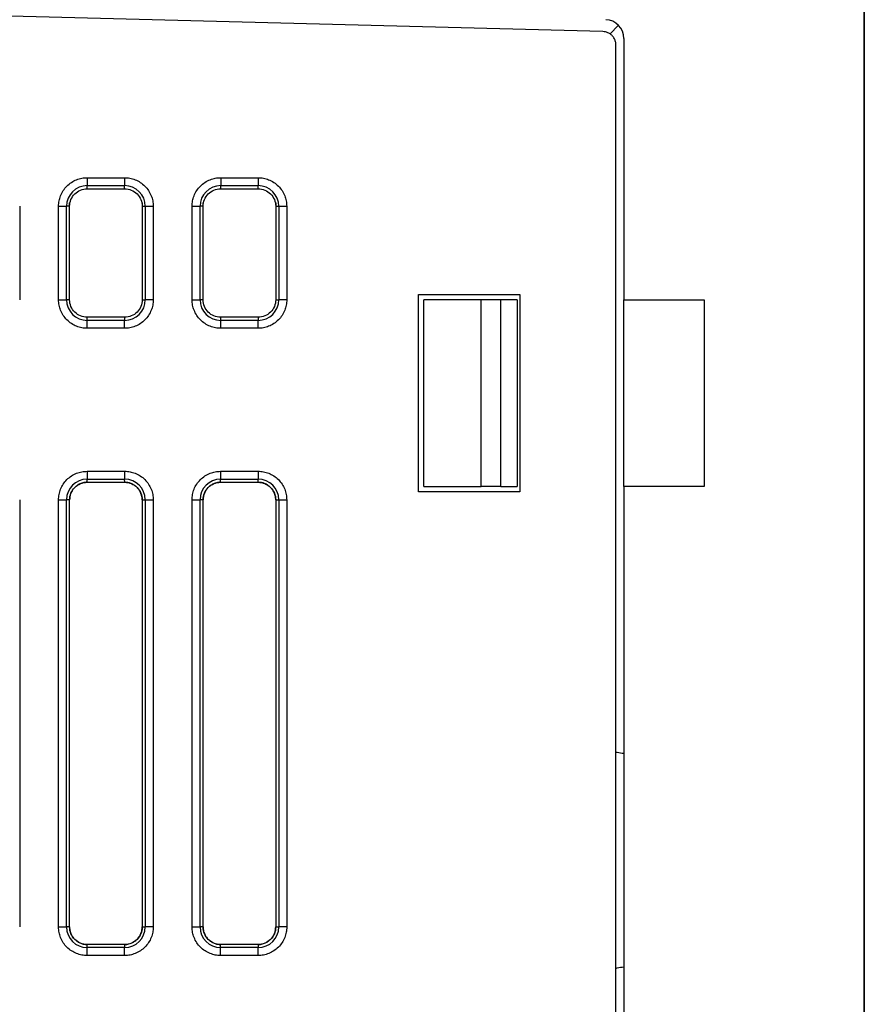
# Model space of a CAD drawing. Header units: inches. Extents: x 0 to 559, y 0 to 432.
# Tile 25 of 28: x 367 to 399, y 320 to 357. Entities that reach past the tile are written whole.
import ezdxf

# ---------------------------------------------------------------- set-up
doc = ezdxf.new("R2010")
doc.units = ezdxf.units.IN
doc.header["$LTSCALE"] = 10
doc.header["$MEASUREMENT"] = 0
doc.layers.add('DIMENSIONS', color=140, linetype='Continuous')
doc.dimstyles.get("Standard").update_dxf_attribs({"dimtxt": 5, "dimasz": 5, "dimexe": 2.5, "dimexo": 3.5, "dimgap": 1, "dimtad": 0, "dimtih": 1, "dimtoh": 1, "dimdec": 1, "dimzin": 0, "dimdsep": 46, "dimtxsty": 'Standard', "dimcen": 0, "dimadec": 0, "dimazin": 0, "dimtfac": 1, "dimtdec": 1, "dimtofl": 0, "dimtmove": 0, "dimatfit": 3, "dimfxl": 0, "dimtolj": 1, "dimtzin": 0, "dimarcsym": 0})

# ---------------------------------------------------------------- blocks, each defined once
blk = doc.blocks.new('*D18')
at = {"layer": 'DEFPOINTS', "color": 0}
for p in [(423.048, 401.719), (423.048, 369.115), (298.048, 314.562)]:
    blk.add_point(p, dxfattribs=at)
at = {"layer": 'DIMENSIONS', "color": 0, "lineweight": -2}
for p, q in [((298.048, 318.062), (298.048, 404.219)), ((423.048, 372.615), (423.048, 404.219)), ((303.048, 401.719), (348.714, 401.719)), ((418.048, 401.719), (372.381, 401.719))]:
    blk.add_line(p, q, dxfattribs=at)
at = {"layer": 'DIMENSIONS', "color": 0}
for points in [[(303.048, 402.552), (303.048, 400.886), (298.048, 401.719)], [(418.048, 402.552), (418.048, 400.886), (423.048, 401.719)]]:
    blk.add_solid(points, dxfattribs=at)
at = {"layer": 'DIMENSIONS', "color": 0, "char_height": 5, "attachment_point": 5}
for s, insert in [('\\A1;125.0', (360.548, 405.219)), ('\\A1;[4.92]', (360.548, 398.219))]:
    blk.add_mtext(s, dxfattribs=dict(at, insert=insert))

msp = doc.modelspace()

# ---------------------------------------------------------------- linework, layer by layer
for p, q in [((398.648, 357.215), (398.648, 242.315)), ((388.861, 356.16), (356.213, 357.015)), ((398.648, 252.009), (398.648, 356.965)), ((389.116, 356.071), (389.449, 356.396)), ((389.348, 251.845), (389.348, 355.66)), ((389.648, 355.907), (389.648, 346.115)), ((369.547, 350.688), (370.948, 350.688)), ((374.547, 350.688), (375.948, 350.688)), ((369.547, 350.275), (369.548, 350.39)), ((369.547, 350.275), (370.948, 350.275)), ((369.548, 350.39), (370.948, 350.39)), ((370.948, 350.275), (370.948, 350.39)), ((374.547, 350.275), (374.548, 350.39)), ((374.547, 350.275), (375.948, 350.275)), ((374.548, 350.39), (375.948, 350.39)), ((375.948, 350.275), (375.948, 350.39)), ((368.888, 346.115), (368.888, 349.744)), ((371.607, 349.744), (371.607, 346.115)), ((373.888, 346.115), (373.888, 349.744)), ((376.607, 349.744), (376.607, 346.115)), ((367.02, 349.615), (367.02, 346.115)), ((368.475, 346.115), (368.475, 349.615)), ((368.773, 346.115), (368.773, 349.615)), ((368.888, 349.615), (368.773, 349.615)), ((368.888, 346.115), (368.888, 349.615)), ((371.607, 349.615), (371.722, 349.615)), ((371.607, 349.615), (371.607, 346.115)), ((371.722, 349.615), (371.722, 346.115)), ((372.02, 349.615), (372.02, 346.115)), ((373.475, 346.115), (373.475, 349.615)), ((373.773, 346.115), (373.773, 349.615)), ((373.888, 349.615), (373.773, 349.615)), ((373.888, 346.115), (373.888, 349.615)), ((376.607, 349.615), (376.722, 349.615)), ((376.607, 349.615), (376.607, 346.115)), ((376.722, 349.615), (376.722, 346.115)), ((377.02, 349.615), (377.02, 346.115)), ((368.888, 346.115), (368.773, 346.115)), ((371.607, 346.115), (371.722, 346.115)), ((373.888, 346.115), (373.773, 346.115)), ((376.607, 346.115), (376.722, 346.115)), ((381.948, 346.315), (385.748, 346.315)), ((381.948, 338.915), (381.948, 346.315)), ((382.148, 339.115), (382.148, 346.115)), ((384.306, 346.115), (382.148, 346.115)), ((384.306, 339.115), (384.306, 346.115)), ((385.039, 346.115), (384.306, 346.115)), ((385.039, 339.115), (385.039, 346.115)), ((385.648, 346.115), (385.039, 346.115)), ((385.648, 346.115), (385.648, 339.115)), ((385.748, 346.315), (385.748, 338.915)), ((389.648, 346.115), (392.648, 346.115)), ((389.648, 339.115), (389.648, 346.115)), ((392.648, 346.115), (392.648, 339.115)), ((369.548, 345.341), (369.547, 345.456)), ((370.948, 345.456), (369.547, 345.456)), ((370.948, 345.456), (369.547, 345.456)), ((370.948, 345.341), (369.548, 345.341)), ((370.948, 345.456), (370.948, 345.341)), ((374.548, 345.341), (374.547, 345.456)), ((375.948, 345.456), (374.547, 345.456)), ((375.948, 345.456), (374.547, 345.456)), ((375.948, 345.341), (374.548, 345.341)), ((375.948, 345.456), (375.948, 345.341)), ((370.948, 345.043), (369.547, 345.043)), ((375.948, 345.043), (374.547, 345.043)), ((369.545, 339.688), (370.95, 339.688)), ((374.545, 339.688), (375.95, 339.688)), ((369.545, 339.39), (370.95, 339.39)), ((369.545, 339.275), (369.545, 339.39)), ((369.545, 339.275), (370.951, 339.275)), ((370.951, 339.275), (370.95, 339.39)), ((374.545, 339.39), (375.95, 339.39)), ((374.545, 339.275), (374.545, 339.39)), ((374.545, 339.275), (375.951, 339.275)), ((375.951, 339.275), (375.95, 339.39)), ((382.148, 339.115), (384.306, 339.115)), ((385.039, 339.115), (384.306, 339.115)), ((385.039, 339.115), (385.648, 339.115)), ((392.648, 339.115), (389.648, 339.115)), ((389.648, 339.115), (389.648, 273.615)), ((385.748, 338.915), (381.948, 338.915)), ((367.02, 338.618), (367.02, 322.612)), ((368.475, 322.612), (368.475, 338.618)), ((368.773, 322.613), (368.773, 338.618)), ((368.888, 338.618), (368.773, 338.618)), ((368.888, 322.613), (368.888, 338.618)), ((368.888, 322.615), (368.888, 338.615)), ((371.607, 338.618), (371.722, 338.618)), ((371.607, 338.618), (371.607, 322.613)), ((371.607, 338.615), (371.607, 322.615)), ((371.722, 338.618), (371.722, 322.613)), ((372.02, 338.618), (372.02, 322.612)), ((373.475, 322.612), (373.475, 338.618)), ((373.773, 322.613), (373.773, 338.618)), ((373.888, 338.618), (373.773, 338.618)), ((373.888, 322.613), (373.888, 338.618)), ((373.888, 322.615), (373.888, 338.615)), ((376.607, 338.618), (376.722, 338.618)), ((376.607, 338.618), (376.607, 322.613)), ((376.607, 338.615), (376.607, 322.615)), ((376.722, 338.618), (376.722, 322.613)), ((377.02, 338.618), (377.02, 322.612)), ((368.888, 322.613), (368.773, 322.613)), ((371.607, 322.613), (371.722, 322.613)), ((373.888, 322.613), (373.773, 322.613)), ((376.607, 322.613), (376.722, 322.613)), ((369.545, 321.841), (369.545, 321.956)), ((370.95, 321.956), (369.545, 321.956)), ((370.95, 321.841), (369.545, 321.841)), ((370.948, 321.956), (369.547, 321.956)), ((370.95, 321.956), (370.95, 321.841)), ((374.545, 321.841), (374.545, 321.956)), ((375.95, 321.956), (374.545, 321.956)), ((375.95, 321.841), (374.545, 321.841)), ((375.948, 321.956), (374.547, 321.956)), ((375.95, 321.956), (375.95, 321.841)), ((370.95, 321.543), (369.545, 321.543)), ((375.95, 321.543), (374.545, 321.543))]:
    msp.add_line(p, q)
for centre, radius, start, end in [((388.948, 355.907), 0.7, 0, 88.5), ((369.548, 349.615), 0.775, 90, 179.9974), ((370.948, 349.615), 0.775, 360, 90), ((374.548, 349.615), 0.775, 90, 179.9974), ((375.948, 349.615), 0.775, 360, 90), ((369.548, 346.115), 0.775, 180.0026, 269.9974), ((370.948, 346.115), 0.775, 270, 359.9974), ((374.548, 346.115), 0.775, 180.0026, 269.9974), ((375.948, 346.115), 0.775, 270, 359.9974), ((369.545, 338.618), 0.772, 90, 179.9974), ((370.95, 338.618), 0.772, 360, 90), ((374.545, 338.618), 0.772, 90, 179.9974), ((375.95, 338.618), 0.772, 360, 90), ((369.545, 322.613), 0.772, 180.0026, 269.9974), ((370.95, 322.613), 0.772, 270, 359.9974), ((374.545, 322.613), 0.772, 180.0026, 269.9974), ((375.95, 322.613), 0.772, 270, 359.9974)]:
    msp.add_arc(centre, radius, start, end)
for points, knots in [([(389.348, 355.66), (389.347, 355.681), (389.345, 355.722), (389.333, 355.783), (389.311, 355.854), (389.271, 355.932), (389.209, 356.011), (389.131, 356.076), (389.045, 356.122), (388.954, 356.153), (388.892, 356.157), (388.861, 356.16)], [0, 0, 0, 0, 0.079706, 0.159459, 0.240474, 0.368776, 0.500067, 0.62837, 0.759663, 0.879108, 1, 1, 1, 1]), ([(368.475, 349.615), (368.476, 349.649), (368.478, 349.716), (368.493, 349.816), (368.516, 349.914), (368.561, 350.047), (368.644, 350.208), (368.783, 350.378), (368.954, 350.518), (369.144, 350.616), (369.345, 350.677), (369.479, 350.684), (369.547, 350.688)], [0, 0, 0, 0, 0.060046, 0.119752, 0.179653, 0.240279, 0.369345, 0.500167, 0.62915, 0.760055, 0.87954, 1, 1, 1, 1]), ([(369.547, 350.688), (369.547, 350.615), (369.547, 350.543), (369.547, 350.435), (369.547, 350.399), (369.548, 350.39)], [0, 0, 0, 0, 0.5, 0.5, 1, 1, 1, 1]), ([(370.948, 350.688), (370.981, 350.687), (371.049, 350.685), (371.148, 350.67), (371.247, 350.647), (371.379, 350.601), (371.54, 350.518), (371.71, 350.379), (371.85, 350.209), (371.948, 350.019), (372.009, 349.818), (372.016, 349.683), (372.02, 349.615)], [0, 0, 0, 0, 0.06004, 0.11974, 0.179635, 0.240255, 0.369306, 0.500115, 0.629084, 0.759975, 0.879471, 1, 1, 1, 1]), ([(370.948, 350.688), (370.948, 350.615), (370.948, 350.543), (370.948, 350.435), (370.948, 350.399), (370.948, 350.39)], [0, 0, 0, 0, 0.5, 0.5, 1, 1, 1, 1]), ([(373.475, 349.615), (373.476, 349.649), (373.478, 349.716), (373.493, 349.816), (373.516, 349.914), (373.561, 350.047), (373.644, 350.208), (373.783, 350.378), (373.954, 350.518), (374.144, 350.616), (374.345, 350.677), (374.479, 350.684), (374.547, 350.688)], [0, 0, 0, 0, 0.060046, 0.119752, 0.179653, 0.240279, 0.369345, 0.500167, 0.62915, 0.760055, 0.87954, 1, 1, 1, 1]), ([(374.547, 350.688), (374.547, 350.615), (374.547, 350.543), (374.547, 350.435), (374.547, 350.399), (374.548, 350.39)], [0, 0, 0, 0, 0.5, 0.5, 1, 1, 1, 1]), ([(375.948, 350.688), (375.981, 350.687), (376.049, 350.685), (376.148, 350.67), (376.247, 350.647), (376.379, 350.601), (376.54, 350.518), (376.71, 350.379), (376.85, 350.209), (376.948, 350.019), (377.009, 349.818), (377.016, 349.683), (377.02, 349.615)], [0, 0, 0, 0, 0.06004, 0.11974, 0.179635, 0.240255, 0.369306, 0.500115, 0.629084, 0.759975, 0.879471, 1, 1, 1, 1]), ([(375.948, 350.688), (375.948, 350.615), (375.948, 350.543), (375.948, 350.435), (375.948, 350.399), (375.948, 350.39)], [0, 0, 0, 0, 0.5, 0.5, 1, 1, 1, 1]), ([(368.888, 349.615), (368.888, 349.788), (368.959, 349.96), (369.203, 350.204), (369.375, 350.275), (369.547, 350.275)], [0, 0, 0, 0, 0.5, 0.5, 1, 1, 1, 1]), ([(370.948, 350.275), (371.121, 350.275), (371.292, 350.204), (371.536, 349.96), (371.607, 349.788), (371.607, 349.615)], [0, 0, 0, 0, 0.5, 0.5, 1, 1, 1, 1]), ([(373.888, 349.615), (373.888, 349.788), (373.959, 349.96), (374.203, 350.204), (374.375, 350.275), (374.547, 350.275)], [0, 0, 0, 0, 0.5, 0.5, 1, 1, 1, 1]), ([(375.948, 350.275), (376.121, 350.275), (376.292, 350.204), (376.536, 349.96), (376.607, 349.788), (376.607, 349.615)], [0, 0, 0, 0, 0.5, 0.5, 1, 1, 1, 1]), ([(368.475, 349.615), (368.548, 349.615), (368.62, 349.615), (368.728, 349.615), (368.764, 349.615), (368.773, 349.615)], [0, 0, 0, 0, 0.5, 0.5, 1, 1, 1, 1]), ([(371.722, 349.615), (371.731, 349.615), (371.767, 349.615), (371.875, 349.615), (371.948, 349.615), (372.02, 349.615)], [0, 0, 0, 0, 0.5, 0.5, 1, 1, 1, 1]), ([(373.475, 349.615), (373.548, 349.615), (373.62, 349.615), (373.728, 349.615), (373.764, 349.615), (373.773, 349.615)], [0, 0, 0, 0, 0.5, 0.5, 1, 1, 1, 1]), ([(376.722, 349.615), (376.731, 349.615), (376.767, 349.615), (376.875, 349.615), (376.948, 349.615), (377.02, 349.615)], [0, 0, 0, 0, 0.5, 0.5, 1, 1, 1, 1]), ([(369.547, 345.043), (369.514, 345.044), (369.447, 345.046), (369.347, 345.06), (369.248, 345.084), (369.116, 345.129), (368.955, 345.212), (368.785, 345.351), (368.645, 345.522), (368.547, 345.712), (368.486, 345.912), (368.479, 346.047), (368.475, 346.115)], [0, 0, 0, 0, 0.060046, 0.1197521, 0.1796534, 0.2402795, 0.3693449, 0.5001672, 0.6291505, 0.7600546, 0.8795401, 1, 1, 1, 1]), ([(368.475, 346.115), (368.548, 346.115), (368.62, 346.115), (368.728, 346.115), (368.764, 346.115), (368.773, 346.115)], [0, 0, 0, 0, 0.5, 0.5, 1, 1, 1, 1]), ([(369.547, 345.456), (369.375, 345.456), (369.203, 345.527), (368.959, 345.771), (368.888, 345.942), (368.888, 346.115)], [0, 0, 0, 0, 0.5, 0.5, 1, 1, 1, 1]), ([(372.02, 346.115), (372.019, 346.081), (372.017, 346.014), (372.003, 345.914), (371.979, 345.816), (371.934, 345.683), (371.851, 345.522), (371.712, 345.353), (371.541, 345.213), (371.351, 345.115), (371.15, 345.053), (371.015, 345.046), (370.948, 345.043)], [0, 0, 0, 0, 0.0600399, 0.11974, 0.1796351, 0.2402552, 0.3693065, 0.5001154, 0.629084, 0.7599753, 0.879471, 1, 1, 1, 1]), ([(371.607, 346.115), (371.607, 345.942), (371.536, 345.771), (371.292, 345.527), (371.12, 345.456), (370.948, 345.456)], [0, 0, 0, 0, 0.5, 0.5, 1, 1, 1, 1]), ([(372.02, 346.115), (371.948, 346.115), (371.875, 346.115), (371.767, 346.115), (371.731, 346.115), (371.722, 346.115)], [0, 0, 0, 0, 0.5, 0.5, 1, 1, 1, 1]), ([(374.547, 345.043), (374.514, 345.044), (374.447, 345.046), (374.347, 345.06), (374.248, 345.084), (374.116, 345.129), (373.955, 345.212), (373.785, 345.351), (373.645, 345.522), (373.547, 345.712), (373.486, 345.912), (373.479, 346.047), (373.475, 346.115)], [0, 0, 0, 0, 0.060046, 0.119752, 0.179653, 0.240279, 0.369345, 0.500167, 0.62915, 0.760055, 0.87954, 1, 1, 1, 1]), ([(373.475, 346.115), (373.548, 346.115), (373.62, 346.115), (373.728, 346.115), (373.764, 346.115), (373.773, 346.115)], [0, 0, 0, 0, 0.5, 0.5, 1, 1, 1, 1]), ([(374.547, 345.456), (374.375, 345.456), (374.203, 345.527), (373.959, 345.771), (373.888, 345.942), (373.888, 346.115)], [0, 0, 0, 0, 0.5, 0.5, 1, 1, 1, 1]), ([(377.02, 346.115), (377.019, 346.081), (377.017, 346.014), (377.003, 345.914), (376.979, 345.816), (376.934, 345.683), (376.851, 345.522), (376.712, 345.353), (376.541, 345.213), (376.351, 345.115), (376.15, 345.053), (376.015, 345.046), (375.948, 345.043)], [0, 0, 0, 0, 0.06004, 0.11974, 0.179635, 0.240255, 0.369306, 0.500115, 0.629084, 0.759975, 0.879471, 1, 1, 1, 1]), ([(376.607, 346.115), (376.607, 345.942), (376.536, 345.771), (376.292, 345.527), (376.12, 345.456), (375.948, 345.456)], [0, 0, 0, 0, 0.5, 0.5, 1, 1, 1, 1]), ([(377.02, 346.115), (376.948, 346.115), (376.875, 346.115), (376.767, 346.115), (376.731, 346.115), (376.722, 346.115)], [0, 0, 0, 0, 0.5, 0.5, 1, 1, 1, 1]), ([(369.547, 345.043), (369.547, 345.115), (369.547, 345.187), (369.547, 345.296), (369.548, 345.332), (369.548, 345.341)], [0, 0, 0, 0, 0.5, 0.5, 1, 1, 1, 1]), ([(370.948, 345.043), (370.948, 345.115), (370.948, 345.187), (370.948, 345.296), (370.948, 345.332), (370.948, 345.341)], [0, 0, 0, 0, 0.5, 0.5, 1, 1, 1, 1]), ([(374.547, 345.043), (374.547, 345.115), (374.547, 345.187), (374.547, 345.296), (374.548, 345.332), (374.548, 345.341)], [0, 0, 0, 0, 0.5, 0.5, 1, 1, 1, 1]), ([(375.948, 345.043), (375.948, 345.115), (375.948, 345.187), (375.948, 345.296), (375.948, 345.332), (375.948, 345.341)], [0, 0, 0, 0, 0.5, 0.5, 1, 1, 1, 1]), ([(368.475, 338.618), (368.476, 338.652), (368.478, 338.719), (368.493, 338.818), (368.516, 338.916), (368.561, 339.049), (368.644, 339.209), (368.783, 339.379), (368.953, 339.518), (369.143, 339.616), (369.343, 339.677), (369.477, 339.684), (369.545, 339.688)], [0, 0, 0, 0, 0.060045, 0.119751, 0.179653, 0.24028, 0.369343, 0.500167, 0.629148, 0.760055, 0.879539, 1, 1, 1, 1]), ([(369.545, 339.688), (369.545, 339.615), (369.545, 339.543), (369.545, 339.435), (369.545, 339.399), (369.545, 339.39)], [0, 0, 0, 0, 0.5, 0.5, 1, 1, 1, 1]), ([(370.95, 339.688), (370.984, 339.687), (371.051, 339.685), (371.151, 339.67), (371.249, 339.647), (371.381, 339.602), (371.541, 339.519), (371.711, 339.38), (371.851, 339.21), (371.948, 339.02), (372.009, 338.82), (372.016, 338.686), (372.02, 338.618)], [0, 0, 0, 0, 0.060039, 0.119739, 0.179634, 0.240255, 0.369304, 0.500115, 0.629082, 0.759975, 0.87947, 1, 1, 1, 1]), ([(370.95, 339.688), (370.95, 339.615), (370.95, 339.543), (370.95, 339.435), (370.95, 339.399), (370.95, 339.39)], [0, 0, 0, 0, 0.5, 0.5, 1, 1, 1, 1]), ([(373.475, 338.618), (373.476, 338.652), (373.478, 338.719), (373.493, 338.818), (373.516, 338.916), (373.561, 339.049), (373.644, 339.209), (373.783, 339.379), (373.953, 339.518), (374.143, 339.616), (374.343, 339.677), (374.477, 339.684), (374.545, 339.688)], [0, 0, 0, 0, 0.060045, 0.119751, 0.179653, 0.24028, 0.369343, 0.500167, 0.629148, 0.760055, 0.879539, 1, 1, 1, 1]), ([(374.545, 339.688), (374.545, 339.615), (374.545, 339.543), (374.545, 339.435), (374.545, 339.399), (374.545, 339.39)], [0, 0, 0, 0, 0.5, 0.5, 1, 1, 1, 1]), ([(375.95, 339.688), (375.984, 339.687), (376.051, 339.685), (376.151, 339.67), (376.249, 339.647), (376.381, 339.602), (376.541, 339.519), (376.711, 339.38), (376.851, 339.21), (376.948, 339.02), (377.009, 338.82), (377.016, 338.686), (377.02, 338.618)], [0, 0, 0, 0, 0.060039, 0.119739, 0.179634, 0.240255, 0.369304, 0.500115, 0.629082, 0.759975, 0.87947, 1, 1, 1, 1]), ([(375.95, 339.688), (375.95, 339.615), (375.95, 339.543), (375.95, 339.435), (375.95, 339.399), (375.95, 339.39)], [0, 0, 0, 0, 0.5, 0.5, 1, 1, 1, 1]), ([(368.888, 338.618), (368.888, 338.79), (368.959, 338.961), (369.202, 339.204), (369.373, 339.275), (369.545, 339.275)], [0, 0, 0, 0, 0.5, 0.5, 1, 1, 1, 1]), ([(369.547, 339.275), (369.52, 339.274), (369.465, 339.272), (369.383, 339.256), (369.288, 339.225), (369.183, 339.171), (369.078, 339.085), (368.992, 338.98), (368.932, 338.863), (368.895, 338.74), (368.89, 338.657), (368.888, 338.615)], [0, 0, 0, 0, 0.080153, 0.159781, 0.240158, 0.369867, 0.500094, 0.629803, 0.76003, 0.879889, 1, 1, 1, 1]), ([(371.607, 338.615), (371.606, 338.643), (371.604, 338.698), (371.588, 338.78), (371.557, 338.875), (371.503, 338.98), (371.417, 339.085), (371.312, 339.171), (371.195, 339.231), (371.072, 339.268), (370.989, 339.273), (370.948, 339.275)], [0, 0, 0, 0, 0.080153, 0.15978, 0.240158, 0.369867, 0.500094, 0.629803, 0.760031, 0.879889, 1, 1, 1, 1]), ([(370.951, 339.275), (371.122, 339.275), (371.293, 339.204), (371.536, 338.961), (371.607, 338.79), (371.607, 338.618)], [0, 0, 0, 0, 0.5, 0.5, 1, 1, 1, 1]), ([(373.888, 338.618), (373.888, 338.79), (373.959, 338.961), (374.202, 339.204), (374.373, 339.275), (374.545, 339.275)], [0, 0, 0, 0, 0.5, 0.5, 1, 1, 1, 1]), ([(374.547, 339.275), (374.52, 339.274), (374.465, 339.272), (374.383, 339.256), (374.288, 339.225), (374.183, 339.171), (374.078, 339.085), (373.992, 338.98), (373.932, 338.863), (373.895, 338.74), (373.89, 338.657), (373.888, 338.615)], [0, 0, 0, 0, 0.080153, 0.159781, 0.240158, 0.369867, 0.500094, 0.629803, 0.76003, 0.879889, 1, 1, 1, 1]), ([(376.607, 338.615), (376.606, 338.643), (376.604, 338.698), (376.588, 338.78), (376.557, 338.875), (376.503, 338.98), (376.417, 339.085), (376.312, 339.171), (376.195, 339.231), (376.072, 339.268), (375.989, 339.273), (375.948, 339.275)], [0, 0, 0, 0, 0.080153, 0.15978, 0.240158, 0.369867, 0.500094, 0.629803, 0.760031, 0.879889, 1, 1, 1, 1]), ([(375.951, 339.275), (376.122, 339.275), (376.293, 339.204), (376.536, 338.961), (376.607, 338.79), (376.607, 338.618)], [0, 0, 0, 0, 0.5, 0.5, 1, 1, 1, 1]), ([(368.475, 338.618), (368.548, 338.618), (368.62, 338.618), (368.728, 338.618), (368.764, 338.618), (368.773, 338.618)], [0, 0, 0, 0, 0.5, 0.5, 1, 1, 1, 1]), ([(371.722, 338.618), (371.731, 338.618), (371.767, 338.618), (371.875, 338.618), (371.948, 338.618), (372.02, 338.618)], [0, 0, 0, 0, 0.5, 0.5, 1, 1, 1, 1]), ([(373.475, 338.618), (373.548, 338.618), (373.62, 338.618), (373.728, 338.618), (373.764, 338.618), (373.773, 338.618)], [0, 0, 0, 0, 0.5, 0.5, 1, 1, 1, 1]), ([(376.722, 338.618), (376.731, 338.618), (376.767, 338.618), (376.875, 338.618), (376.948, 338.618), (377.02, 338.618)], [0, 0, 0, 0, 0.5, 0.5, 1, 1, 1, 1]), ([(389.648, 329.115), (389.561, 329.119), (389.458, 329.123), (389.363, 329.159), (389.348, 329.164)], [0, 0, 0, 0, 0.8424576, 1, 1, 1, 1]), ([(368.475, 322.612), (368.548, 322.612), (368.62, 322.612), (368.728, 322.612), (368.764, 322.613), (368.773, 322.613)], [0, 0, 0, 0, 0.5, 0.5, 1, 1, 1, 1]), ([(369.545, 321.543), (369.511, 321.544), (369.444, 321.546), (369.345, 321.56), (369.246, 321.584), (369.114, 321.629), (368.954, 321.712), (368.784, 321.85), (368.644, 322.02), (368.547, 322.21), (368.486, 322.41), (368.479, 322.545), (368.475, 322.612)], [0, 0, 0, 0, 0.060045, 0.119751, 0.179653, 0.24028, 0.369343, 0.500167, 0.629148, 0.760055, 0.879539, 1, 1, 1, 1]), ([(368.888, 322.615), (368.889, 322.587), (368.891, 322.532), (368.907, 322.451), (368.938, 322.356), (368.992, 322.25), (369.078, 322.146), (369.183, 322.06), (369.3, 322), (369.423, 321.962), (369.506, 321.958), (369.547, 321.956)], [0, 0, 0, 0, 0.080154, 0.159782, 0.240161, 0.369868, 0.500094, 0.629802, 0.760028, 0.879888, 1, 1, 1, 1]), ([(369.545, 321.956), (369.373, 321.956), (369.202, 322.026), (368.959, 322.27), (368.888, 322.441), (368.888, 322.613)], [0, 0, 0, 0, 0.5, 0.5, 1, 1, 1, 1]), ([(370.948, 321.956), (370.976, 321.957), (371.031, 321.959), (371.112, 321.975), (371.207, 322.006), (371.312, 322.06), (371.417, 322.146), (371.503, 322.25), (371.563, 322.368), (371.601, 322.491), (371.605, 322.574), (371.607, 322.615)], [0, 0, 0, 0, 0.080155, 0.159784, 0.240163, 0.369869, 0.500094, 0.629801, 0.760025, 0.879886, 1, 1, 1, 1]), ([(371.607, 322.613), (371.607, 322.441), (371.536, 322.27), (371.293, 322.026), (371.122, 321.956), (370.95, 321.956)], [0, 0, 0, 0, 0.5, 0.5, 1, 1, 1, 1]), ([(372.02, 322.612), (372.019, 322.579), (372.017, 322.512), (372.003, 322.412), (371.979, 322.314), (371.934, 322.182), (371.851, 322.021), (371.712, 321.852), (371.542, 321.712), (371.352, 321.615), (371.152, 321.553), (371.018, 321.546), (370.95, 321.543)], [0, 0, 0, 0, 0.060039, 0.119739, 0.179634, 0.240255, 0.369304, 0.500115, 0.629082, 0.759975, 0.87947, 1, 1, 1, 1]), ([(372.02, 322.612), (371.948, 322.613), (371.875, 322.613), (371.767, 322.613), (371.731, 322.613), (371.722, 322.613)], [0, 0, 0, 0, 0.5, 0.5, 1, 1, 1, 1]), ([(373.475, 322.612), (373.548, 322.612), (373.62, 322.612), (373.728, 322.612), (373.764, 322.613), (373.773, 322.613)], [0, 0, 0, 0, 0.5, 0.5, 1, 1, 1, 1]), ([(374.545, 321.543), (374.511, 321.544), (374.444, 321.546), (374.345, 321.56), (374.246, 321.584), (374.114, 321.629), (373.954, 321.712), (373.784, 321.85), (373.644, 322.02), (373.547, 322.21), (373.486, 322.41), (373.479, 322.545), (373.475, 322.612)], [0, 0, 0, 0, 0.060045, 0.119751, 0.179653, 0.24028, 0.369343, 0.500167, 0.629148, 0.760055, 0.879539, 1, 1, 1, 1]), ([(373.888, 322.615), (373.889, 322.587), (373.891, 322.532), (373.907, 322.451), (373.938, 322.356), (373.992, 322.25), (374.078, 322.146), (374.183, 322.06), (374.3, 322), (374.423, 321.962), (374.506, 321.958), (374.547, 321.956)], [0, 0, 0, 0, 0.080154, 0.159782, 0.240161, 0.369868, 0.500094, 0.629802, 0.760028, 0.879888, 1, 1, 1, 1]), ([(374.545, 321.956), (374.373, 321.956), (374.202, 322.026), (373.959, 322.27), (373.888, 322.441), (373.888, 322.613)], [0, 0, 0, 0, 0.5, 0.5, 1, 1, 1, 1]), ([(375.948, 321.956), (375.976, 321.957), (376.031, 321.959), (376.112, 321.975), (376.207, 322.006), (376.312, 322.06), (376.417, 322.146), (376.503, 322.25), (376.563, 322.368), (376.601, 322.491), (376.605, 322.574), (376.607, 322.615)], [0, 0, 0, 0, 0.080155, 0.159784, 0.240163, 0.369869, 0.500094, 0.629801, 0.760025, 0.879886, 1, 1, 1, 1]), ([(376.607, 322.613), (376.607, 322.441), (376.536, 322.27), (376.293, 322.026), (376.122, 321.956), (375.95, 321.956)], [0, 0, 0, 0, 0.5, 0.5, 1, 1, 1, 1]), ([(377.02, 322.612), (377.019, 322.579), (377.017, 322.512), (377.003, 322.412), (376.979, 322.314), (376.934, 322.182), (376.851, 322.021), (376.712, 321.852), (376.542, 321.712), (376.352, 321.615), (376.152, 321.553), (376.018, 321.546), (375.95, 321.543)], [0, 0, 0, 0, 0.060039, 0.119739, 0.179634, 0.240255, 0.369304, 0.500115, 0.629082, 0.759975, 0.87947, 1, 1, 1, 1]), ([(377.02, 322.612), (376.948, 322.613), (376.875, 322.613), (376.767, 322.613), (376.731, 322.613), (376.722, 322.613)], [0, 0, 0, 0, 0.5, 0.5, 1, 1, 1, 1]), ([(369.545, 321.543), (369.545, 321.615), (369.545, 321.687), (369.545, 321.796), (369.545, 321.832), (369.545, 321.841)], [0, 0, 0, 0, 0.5, 0.5, 1, 1, 1, 1]), ([(370.95, 321.543), (370.95, 321.615), (370.95, 321.687), (370.95, 321.796), (370.95, 321.832), (370.95, 321.841)], [0, 0, 0, 0, 0.5, 0.5, 1, 1, 1, 1]), ([(374.545, 321.543), (374.545, 321.615), (374.545, 321.687), (374.545, 321.796), (374.545, 321.832), (374.545, 321.841)], [0, 0, 0, 0, 0.5, 0.5, 1, 1, 1, 1]), ([(375.95, 321.543), (375.95, 321.615), (375.95, 321.687), (375.95, 321.796), (375.95, 321.832), (375.95, 321.841)], [0, 0, 0, 0, 0.5, 0.5, 1, 1, 1, 1]), ([(389.348, 321.066), (389.363, 321.072), (389.458, 321.107), (389.561, 321.112), (389.648, 321.115)], [0, 0, 0, 0, 0.157031, 1, 1, 1, 1])]:
    msp.add_open_spline(points, degree=3, knots=knots)

# ---------------------------------------------------------------- dimensions: what is measured, and where the dimension line sits
at = {"layer": 'DIMENSIONS'}
dim = msp.add_linear_dim(base=(423.048, 401.719), p1=(298.048, 314.562), p2=(423.048, 369.115), dimstyle='Standard', override={"dimpost": '\\X'}, dxfattribs=at)
dim.commit()
dim.dimension.update_dxf_attribs({"geometry": '*D18', "text_midpoint": (360.548, 401.719)})

doc.saveas('drawing.dxf')
